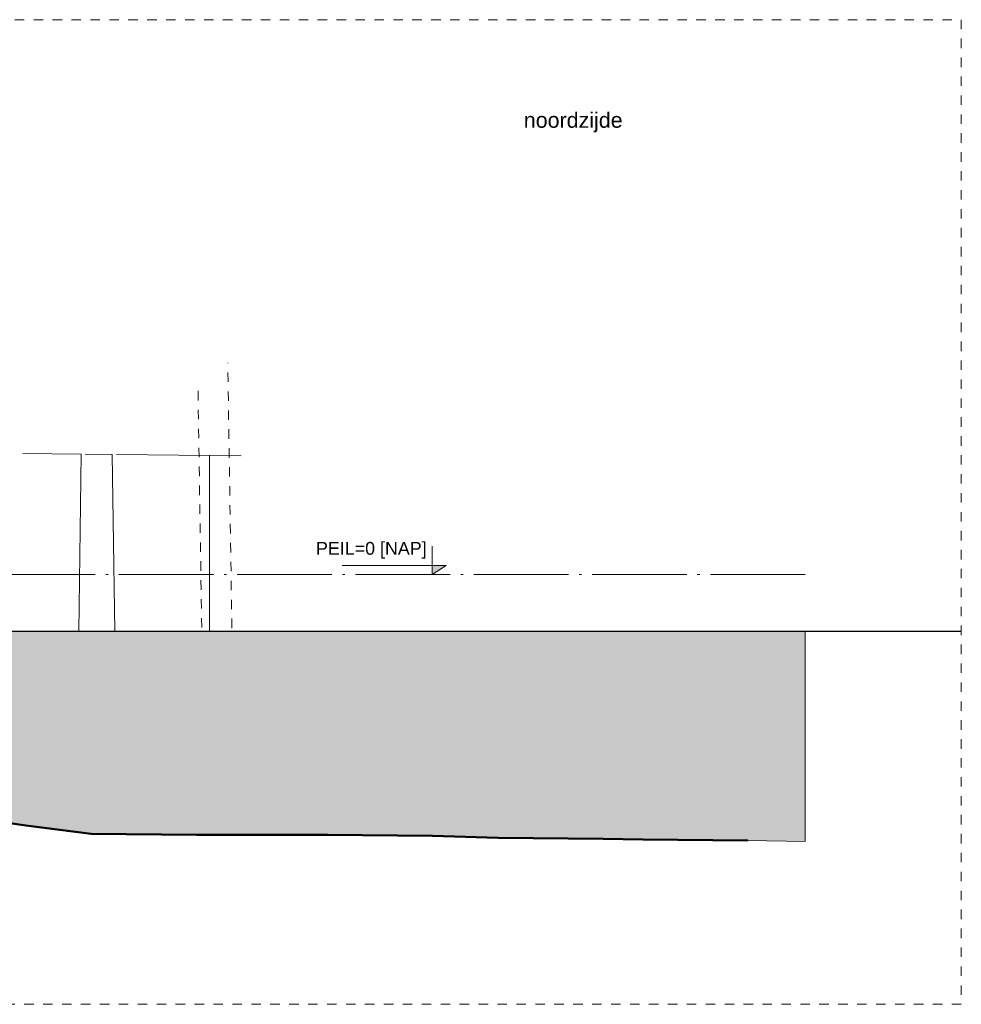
# Model space of a CAD drawing. Extents: x -294884 to 286267, y 0 to 1429765.
# Tile 122 of 178: x 15252 to 25200, y 853632 to 864032. Entities that reach past the tile are written whole.
import ezdxf

# ---------------------------------------------------------------- set-up
doc = ezdxf.new("R2010")
doc.units = 0
doc.header["$MEASUREMENT"] = 0
doc.linetypes.add('DASHDOT', pattern=[1250, 1000, -112.5, 25, -112.5])
doc.linetypes.add('DASHED', pattern=[200, 100, -100])
for name, color, linetype in [('A-0010--', 7, 'Continuous'), ('A-0030-STRAMIEN', 1, 'Continuous'), ('A-1100-TXT+MT-SO', 7, 'Continuous')]:
    doc.layers.add(name, color=color, linetype=linetype)

# ---------------------------------------------------------------- blocks, each defined once
blk = doc.blocks.new('M-NIEUW_145')
at = {"linetype": 'Continuous', "lineweight": 5}
blk.add_hatch(color=111, dxfattribs=at).paths.add_polyline_path([(4381.7, -6571.6), (53130.4, -6571.6), (53130.4, -8790.3), (52526.1, -8781.6), (51416.2, -8771.6), (50998.9, -8761.6), (49889, -8751.6), (49196.2, -8731.6), (48086.2, -8721.6), (47393.4, -8721.6), (46700.7, -8721.6), (45590.7, -8711.6), (44897.9, -8621.6), (43929.6, -8481.6), (42646.4, -8651.6), (41967.7, -8730), (40324, -8931.6), (38521.3, -9161.6), (36718.5, -9161.6), (34915.8, -9171.6), (31727.4, -9171.6), (29924.7, -9141.6), (28121.9, -9021.6), (19108.1, -9061.6), (17305.4, -9081.6), (15502.6, -9111.6), (13699.9, -9171.6), (11897.1, -9141.6), (10094.3, -9101.6), (8291.6, -9011.6), (6488.8, -9001.6), (5378.8, -8981.6), (4686.1, -8901.6), (4381.7, -8866)], flags=0)
at = {"layer": 'A-0030-STRAMIEN', "linetype": 'Continuous', "lineweight": 5}
blk.add_hatch(color=253, dxfattribs=at).paths.add_polyline_path([(49190.6, -5971.6), (49190.6, -5876.6), (49340.6, -5876.6)], flags=0)
at = {"color": 7, "linetype": 'DASHED', "lineweight": 0}
blk.add_lwpolyline([(4381.7, -10511), (4381.7, -111), (54781.7, -111), (54781.7, -10511)], close=True, dxfattribs=at)
at = {"color": 8, "linetype": 'Continuous', "lineweight": 5}
for points in [[(44867.4, -4694.2), (45483.2, -4699.5)], [(45483.2, -4700), (45459.9, -6571.6)], [(45527.4, -4700.1), (45812.5, -4703.2)], [(45839.6, -6572.6), (45812.5, -4703.3)], [(45857.4, -4703.7), (47172.6, -4717.8)], [(46838.8, -6571.6), (46838.8, -4714.3)]]:
    blk.add_lwpolyline(points, dxfattribs=at)
at = {"color": 5, "linetype": 'Continuous', "lineweight": 25}
for points in [[(53130.4, -6571.6), (4381.7, -6571.6)], [(54781.7, -6571.6), (4690.6, -6571.6)]]:
    blk.add_lwpolyline(points, dxfattribs=at)
at = {"color": 111, "linetype": 'Continuous', "lineweight": 13}
blk.add_lwpolyline([(4381.7, -6571.6), (53130.4, -6571.6), (53130.4, -8790.3), (52526.1, -8781.6), (51416.2, -8771.6), (50998.9, -8761.6), (49889, -8751.6), (49196.2, -8731.6), (48086.2, -8721.6), (47393.4, -8721.6), (46700.7, -8721.6), (45590.7, -8711.6), (44897.9, -8621.6), (43929.6, -8481.6), (42646.4, -8651.6), (41967.7, -8730), (40324, -8931.6), (38521.3, -9161.6), (36718.5, -9161.6), (34915.8, -9171.6), (31727.4, -9171.6), (29924.7, -9141.6), (28121.9, -9021.6), (19108.1, -9061.6)], dxfattribs=at)
at = {"layer": 'A-0010--', "color": 1, "linetype": 'DASHED', "lineweight": 13}
for points in [[(47075.8, -6537.4), (47032.3, -3737.1)], [(46756.8, -6531.9), (46716.8, -3956.7)]]:
    blk.add_lwpolyline(points, dxfattribs=at)
at = {"layer": 'A-0010--', "color": 92, "linetype": 'Continuous', "lineweight": 50}
blk.add_lwpolyline([(19108.1, -9061.6), (28121.9, -9021.6), (29924.7, -9141.6), (31727.4, -9171.6), (34915.8, -9171.6), (36718.5, -9161.6), (38521.3, -9161.6), (40324, -8931.6), (42126.8, -8711.6), (42819.6, -8631.6), (43929.6, -8481.6), (44897.9, -8621.6), (45590.7, -8711.6), (46700.7, -8721.6), (47393.4, -8721.6), (48086.2, -8721.6), (49196.2, -8731.6), (49889, -8751.6), (50998.9, -8761.6), (51416.2, -8771.6), (52526.1, -8781.6)], dxfattribs=at)
at = {"layer": 'A-0010--', "color": 251, "linetype": 'Continuous', "lineweight": 5}
blk.add_lwpolyline([(53130.4, -8790.3), (52526.1, -8781.6)], dxfattribs=at)
at = {"layer": 'A-0030-STRAMIEN', "color": 1, "linetype": 'Continuous', "lineweight": 13}
for points in [[(49190.6, -5671.6), (49190.6, -5971.6), (49340.6, -5876.6), (48240.6, -5876.6)], [(49340.6, -5971.6), (49040.6, -5971.6)]]:
    blk.add_lwpolyline(points, dxfattribs=at)
at = {"layer": 'A-0030-STRAMIEN', "color": 1, "linetype": 'DASHDOT', "lineweight": 13}
blk.add_lwpolyline([(53130.4, -5971.6), (4381.7, -5971.6)], dxfattribs=at)
at = {"layer": 'A-1100-TXT+MT-SO', "color": 7, "linetype": 'Continuous', "insert": (50159.6, -1301.2), "char_height": 162, "attachment_point": 7, "line_spacing_factor": 0.933333}
blk.add_mtext('{\\fArial|b0|i0|c12|p0;noordzijde}', dxfattribs=at)
at = {"linetype": 'Continuous'}
blk.add_wipeout([(49122.9, -5856.7), (47957, -5856.7), (47957, -5645.5), (49122.9, -5645.5)], dxfattribs=at).dxf.layer = 'A-0030-STRAMIEN'
at = {"layer": 'A-0030-STRAMIEN', "color": 7, "linetype": 'Continuous', "insert": (47964.5, -5803), "char_height": 135, "attachment_point": 7, "rotation": 360, "line_spacing_factor": 0.933333}
blk.add_mtext('{\\fArial|b0|i0|c12|p0;PEIL=0 [NAP]}', dxfattribs=at)

msp = doc.modelspace()

# ---------------------------------------------------------------- block references
msp.add_blockref('M-NIEUW_145', (-29582, 864143))

doc.saveas('drawing.dxf')
